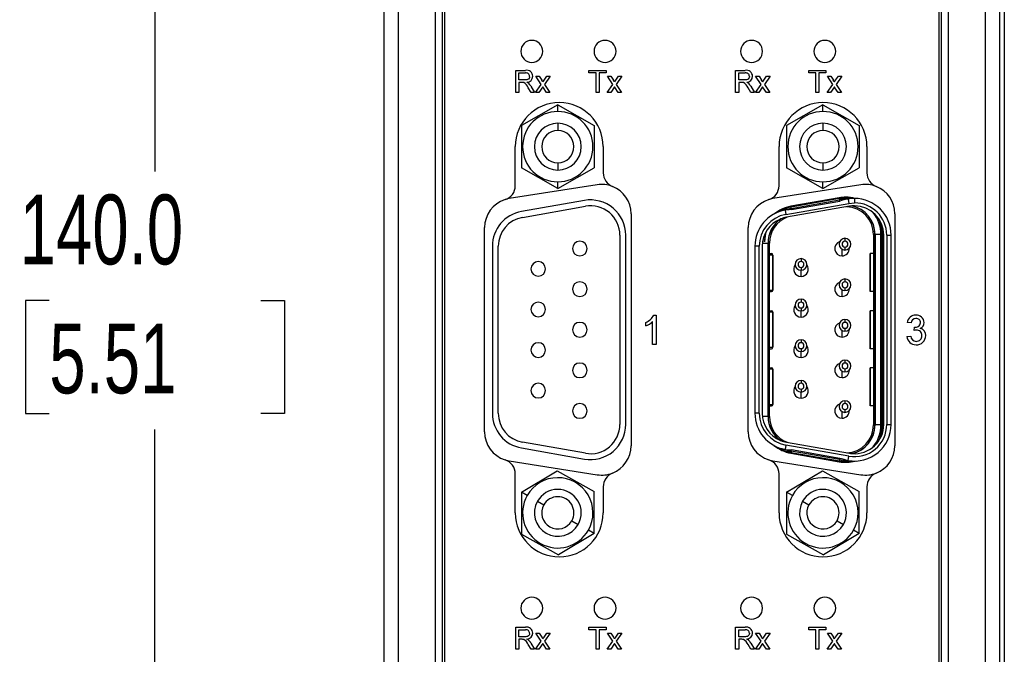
# Model space of a CAD drawing. Header units: millimetres. Extents: x 0 to 629, y 0 to 486.
# Tile 3 of 23: x 89 to 157, y 145 to 189. Entities that reach past the tile are written whole.
import ezdxf

# ---------------------------------------------------------------- set-up
doc = ezdxf.new("R2010")
doc.units = ezdxf.units.MM
doc.header["$LTSCALE"] = 2.25
doc.layers.add('DIMENSIONS', color=140, linetype='Continuous', lineweight=25)
doc.styles.add('SLDTEXTSTYLE0', font='TXT', dxfattribs={"width": 0.7})
doc.dimstyles.new('SLDDIMSTYLE1', dxfattribs={"dimtxt": 4.855518, "dimasz": 7.4295, "dimexe": 0, "dimexo": 0.0625, "dimgap": 1.213879, "dimtad": 0, "dimtih": 1, "dimtoh": 1, "dimrnd": 1e-09, "dimzin": 4, "dimdsep": 46, "dimtxsty": 'SLDTEXTSTYLE0', "dimsah": 1, "dimcen": 0.09, "dimadec": 0, "dimazin": 1, "dimtfac": 1, "dimtofl": 0, "dimtmove": 0, "dimatfit": 3, "dimfxl": 0, "dimfrac": 2, "dimtolj": 1, "dimtzin": 12, "dimarcsym": 0})

# ---------------------------------------------------------------- blocks, each defined once
blk = doc.blocks.new('_D_1')
at = {"layer": 'DIMENSIONS'}
for p, q in [((111.331, 239.573), (91.428, 239.573)), ((98.572, 239.573), (98.572, 178.377)), ((91.358, 169.573), (89.727, 169.573)), ((89.727, 169.573), (89.727, 161.856)), ((105.787, 169.573), (107.417, 169.573)), ((107.417, 169.573), (107.417, 161.856)), ((89.727, 161.856), (91.358, 161.856)), ((107.417, 161.856), (105.787, 161.856)), ((98.572, 99.573), (98.572, 160.769)), ((111.331, 99.573), (91.428, 99.573))]:
    blk.add_line(p, q, dxfattribs=at)
for points in [[(98.572, 239.573), (97.429, 232.144), (99.715, 232.144)], [(98.572, 99.573), (99.715, 107.003), (97.429, 107.003)]]:
    blk.add_solid(points, dxfattribs=at)
at = {"layer": 'DIMENSIONS', "char_height": 4.7625, "attachment_point": 1, "style": 'SLDTEXTSTYLE0'}
for s, insert in [('140.0', (89.338, 176.799)), ('5.51', (91.358, 167.995))]:
    blk.add_mtext(s, dxfattribs=dict(at, insert=insert))

msp = doc.modelspace()

# ---------------------------------------------------------------- linework, layer by layer
for p, q in [((114.189, 239.573), (114.189, 99.573)), ((115.189, 99.573), (115.189, 239.573)), ((155.239, 239.573), (155.239, 99.573)), ((156.239, 99.573), (156.239, 239.573)), ((117.689, 233.573), (117.689, 105.573)), ((118.189, 105.573), (118.189, 233.573)), ((118.339, 233.573), (118.339, 110.723)), ((152.089, 110.723), (152.089, 233.573)), ((152.239, 233.573), (152.239, 105.573)), ((152.739, 105.573), (152.739, 233.573)), ((156.539, 198.573), (156.539, 141.073)), ((123.202, 185.273), (123.853, 185.273)), ((123.202, 183.773), (123.202, 185.273)), ((123.414, 184.619), (123.414, 185.1)), ((123.414, 185.1), (123.861, 185.1)), ((124.933, 184.321), (124.568, 184.869)), ((124.568, 184.869), (124.798, 184.869)), ((124.798, 184.869), (124.976, 184.603)), ((125.125, 184.595), (125.318, 184.869)), ((125.548, 184.869), (125.163, 184.321)), ((125.318, 184.869), (125.548, 184.869)), ((128.193, 185.273), (129.366, 185.273)), ((128.193, 185.1), (128.193, 185.273)), ((128.673, 185.1), (128.193, 185.1)), ((128.673, 183.773), (128.673, 185.1)), ((129.366, 185.1), (128.885, 185.1)), ((128.885, 185.1), (128.885, 183.773)), ((129.366, 185.273), (129.366, 185.1)), ((129.827, 184.321), (129.462, 184.869)), ((129.462, 184.869), (129.692, 184.869)), ((129.692, 184.869), (129.87, 184.603)), ((130.019, 184.595), (130.212, 184.869)), ((130.442, 184.869), (130.058, 184.321)), ((130.212, 184.869), (130.442, 184.869)), ((138.202, 185.273), (138.853, 185.273)), ((138.202, 183.773), (138.202, 185.273)), ((138.414, 184.619), (138.414, 185.1)), ((138.414, 185.1), (138.861, 185.1)), ((139.568, 184.869), (139.798, 184.869)), ((139.933, 184.321), (139.568, 184.869)), ((139.798, 184.869), (139.976, 184.603)), ((140.125, 184.595), (140.318, 184.869)), ((140.548, 184.869), (140.163, 184.321)), ((140.318, 184.869), (140.548, 184.869)), ((143.193, 185.1), (143.193, 185.273)), ((143.193, 185.273), (144.366, 185.273)), ((143.673, 185.1), (143.193, 185.1)), ((143.673, 183.773), (143.673, 185.1)), ((144.366, 185.1), (143.885, 185.1)), ((143.885, 185.1), (143.885, 183.773)), ((144.366, 185.273), (144.366, 185.1)), ((144.827, 184.321), (144.462, 184.869)), ((144.462, 184.869), (144.692, 184.869)), ((144.692, 184.869), (144.87, 184.603)), ((145.019, 184.595), (145.212, 184.869)), ((145.442, 184.869), (145.058, 184.321)), ((145.212, 184.869), (145.442, 184.869)), ((123.815, 184.619), (123.414, 184.619)), ((123.63, 184.446), (123.414, 184.446)), ((123.414, 184.446), (123.414, 183.773)), ((124.233, 184.187), (124.479, 183.773)), ((124.548, 183.773), (124.933, 184.321)), ((125.045, 184.153), (124.779, 183.773)), ((125.085, 184.093), (125.045, 184.153)), ((125.163, 184.321), (125.529, 183.773)), ((129.443, 183.773), (129.827, 184.321)), ((129.939, 184.153), (129.673, 183.773)), ((129.98, 184.093), (129.939, 184.153)), ((130.058, 184.321), (130.423, 183.773)), ((138.815, 184.619), (138.414, 184.619)), ((138.414, 184.446), (138.414, 183.773)), ((138.63, 184.446), (138.414, 184.446)), ((139.233, 184.187), (139.479, 183.773)), ((139.548, 183.773), (139.933, 184.321)), ((140.045, 184.153), (139.779, 183.773)), ((140.085, 184.093), (140.045, 184.153)), ((140.163, 184.321), (140.529, 183.773)), ((144.443, 183.773), (144.827, 184.321)), ((144.939, 184.153), (144.673, 183.773)), ((144.98, 184.093), (144.939, 184.153)), ((145.058, 184.321), (145.423, 183.773)), ((123.414, 183.773), (123.202, 183.773)), ((124.236, 183.773), (124.05, 184.09)), ((124.479, 183.773), (124.236, 183.773)), ((124.779, 183.773), (124.548, 183.773)), ((125.299, 183.773), (125.085, 184.093)), ((125.529, 183.773), (125.299, 183.773)), ((128.885, 183.773), (128.673, 183.773)), ((129.673, 183.773), (129.443, 183.773)), ((130.193, 183.773), (129.98, 184.093)), ((130.423, 183.773), (130.193, 183.773)), ((138.414, 183.773), (138.202, 183.773)), ((139.236, 183.773), (139.05, 184.09)), ((139.479, 183.773), (139.236, 183.773)), ((139.779, 183.773), (139.548, 183.773)), ((140.299, 183.773), (140.085, 184.093)), ((140.529, 183.773), (140.299, 183.773)), ((143.885, 183.773), (143.673, 183.773)), ((144.673, 183.773), (144.443, 183.773)), ((145.193, 183.773), (144.98, 184.093)), ((145.423, 183.773), (145.193, 183.773)), ((126.064, 182.916), (123.584, 181.516)), ((126.064, 182.468), (126.064, 182.916)), ((126.064, 182.916), (128.544, 181.516)), ((144.164, 182.916), (141.684, 181.516)), ((144.164, 182.468), (144.164, 182.916)), ((144.164, 182.916), (146.644, 181.516)), ((123.584, 181.516), (123.584, 178.62)), ((126.064, 181.668), (126.064, 181.168)), ((128.544, 181.516), (128.544, 178.62)), ((141.684, 181.516), (141.684, 178.62)), ((144.164, 181.668), (144.164, 181.168)), ((146.644, 181.516), (146.644, 178.62)), ((123.164, 177.405), (123.164, 180.073)), ((129.164, 180.073), (129.164, 178.285)), ((141.164, 177.405), (141.164, 180.073)), ((147.164, 180.073), (147.164, 178.285)), ((126.064, 178.968), (126.064, 178.468)), ((144.164, 178.968), (144.164, 178.468)), ((126.064, 177.22), (123.584, 178.62)), ((126.064, 177.22), (128.544, 178.62)), ((144.164, 177.22), (141.684, 178.62)), ((144.164, 177.22), (146.644, 178.62)), ((128.751, 177.469), (122.751, 176.519)), ((126.064, 177.22), (126.064, 177.668)), ((146.751, 177.469), (140.751, 176.519)), ((144.164, 177.22), (144.164, 177.668)), ((122.751, 176.519), (122.464, 176.451)), ((127.882, 176.397), (123.582, 175.638)), ((140.751, 176.519), (140.464, 176.451)), ((141.632, 175.441), (145.932, 176.2)), ((145.272, 176.579), (141.972, 175.997)), ((145.282, 176.522), (141.982, 175.94)), ((141.997, 175.857), (145.297, 176.439)), ((142.011, 175.777), (145.311, 176.359)), ((145.272, 176.579), (145.282, 176.522)), ((145.297, 176.439), (145.282, 176.522)), ((145.311, 176.359), (145.297, 176.439)), ((145.88, 176.495), (145.695, 176.463)), ((145.714, 176.559), (145.714, 176.618)), ((145.714, 176.475), (145.714, 176.466)), ((145.88, 176.495), (145.932, 176.2)), ((145.932, 176.2), (146.314, 176.233)), ((146.314, 176.533), (146.314, 176.233)), ((123.651, 175.244), (127.951, 176.003)), ((131.064, 175.494), (131.064, 159.652)), ((141.614, 175.743), (141.58, 175.737)), ((141.58, 175.737), (141.632, 175.441)), ((145.966, 176.003), (141.666, 175.245)), ((141.972, 175.997), (141.982, 175.94)), ((141.997, 175.857), (141.982, 175.94)), ((141.997, 175.857), (142.011, 175.777)), ((146.314, 176.033), (146.153, 176.027)), ((149.064, 175.494), (149.064, 159.652)), ((121.064, 160.603), (121.064, 174.544)), ((139.064, 160.603), (139.064, 174.544)), ((140.251, 174.162), (140.139, 173.573)), ((147.611, 174.073), (147.611, 161.073)), ((147.611, 174.073), (147.711, 174.073)), ((147.711, 161.073), (147.711, 174.073)), ((147.716, 174.073), (147.716, 161.073)), ((148.116, 174.073), (147.716, 174.073)), ((148.116, 161.073), (148.116, 174.073)), ((148.2, 174.073), (148.116, 174.073)), ((148.2, 161.073), (148.2, 174.073)), ((148.258, 174.073), (148.2, 174.073)), ((148.258, 161.073), (148.258, 174.073)), ((130.299, 174.033), (130.299, 161.113)), ((130.699, 161.113), (130.699, 174.033)), ((140.025, 173.491), (140.412, 173.491)), ((140.412, 161.655), (140.412, 173.491)), ((140.417, 173.491), (140.417, 161.655)), ((140.517, 173.491), (140.417, 173.491)), ((140.517, 161.655), (140.517, 173.491)), ((145.664, 173.813), (145.664, 173.613)), ((148.314, 161.113), (148.314, 174.033)), ((148.514, 174.033), (148.514, 161.113)), ((148.514, 174.033), (148.814, 174.033)), ((148.814, 161.113), (148.814, 174.033)), ((121.599, 173.275), (121.599, 161.871)), ((121.999, 161.871), (121.999, 173.275)), ((139.514, 173.275), (139.514, 161.871)), ((139.814, 173.275), (139.514, 173.275)), ((139.814, 161.871), (139.814, 173.275)), ((140.014, 173.275), (140.014, 161.871)), ((140.517, 172.773), (140.639, 172.773)), ((145.464, 172.613), (145.464, 173.067)), ((145.664, 173.213), (145.664, 173.013)), ((147.386, 172.773), (147.386, 170.173)), ((147.389, 172.773), (147.386, 172.773)), ((147.389, 170.173), (147.389, 172.773)), ((147.611, 172.773), (147.389, 172.773)), ((148.133, 172.723), (148.175, 172.723)), ((148.133, 170.223), (148.133, 172.723)), ((148.175, 172.723), (148.175, 170.223)), ((140.738, 172.673), (140.517, 172.673)), ((140.738, 172.673), (140.738, 170.273)), ((140.741, 172.673), (140.738, 172.673)), ((140.741, 170.273), (140.741, 172.673)), ((142.664, 172.428), (142.664, 172.228)), ((142.664, 171.828), (142.664, 171.628)), ((142.664, 171.213), (142.664, 171.628)), ((145.664, 171.043), (145.664, 170.843)), ((140.517, 170.273), (140.738, 170.273)), ((140.517, 170.173), (140.639, 170.173)), ((140.738, 170.273), (140.741, 170.273)), ((145.464, 169.843), (145.464, 170.297)), ((145.664, 170.443), (145.664, 170.243)), ((147.389, 170.173), (147.386, 170.173)), ((147.611, 170.173), (147.389, 170.173)), ((148.175, 170.223), (148.133, 170.223)), ((142.664, 169.658), (142.664, 169.458)), ((140.517, 168.873), (140.639, 168.873)), ((140.738, 168.773), (140.517, 168.773)), ((140.738, 168.773), (140.738, 166.373)), ((140.741, 168.773), (140.738, 168.773)), ((140.741, 166.373), (140.741, 168.773)), ((142.664, 169.058), (142.664, 168.858)), ((142.664, 168.443), (142.664, 168.858)), ((147.386, 168.873), (147.386, 166.273)), ((147.389, 168.873), (147.386, 168.873)), ((147.611, 168.873), (147.389, 168.873)), ((147.389, 166.273), (147.389, 168.873)), ((148.133, 168.823), (148.175, 168.823)), ((148.133, 166.323), (148.133, 168.823)), ((148.175, 168.823), (148.175, 166.323)), ((132.071, 167.837), (132.071, 168.073)), ((132.533, 166.573), (132.533, 168.132)), ((132.624, 168.573), (132.789, 168.573)), ((132.789, 168.573), (132.789, 166.573)), ((145.664, 168.273), (145.664, 168.073)), ((150.174, 168.035), (149.918, 168.06)), ((145.464, 167.073), (145.464, 167.527)), ((145.664, 167.673), (145.664, 167.473)), ((150.377, 167.522), (150.403, 167.753)), ((142.664, 166.888), (142.664, 166.688)), ((149.892, 167.112), (150.148, 167.137)), ((132.789, 166.573), (132.533, 166.573)), ((140.517, 166.373), (140.738, 166.373)), ((140.517, 166.273), (140.639, 166.273)), ((140.738, 166.373), (140.741, 166.373)), ((142.664, 166.288), (142.664, 166.088)), ((142.664, 165.673), (142.664, 166.088)), ((147.389, 166.273), (147.386, 166.273)), ((147.611, 166.273), (147.389, 166.273)), ((148.175, 166.323), (148.133, 166.323)), ((145.664, 165.503), (145.664, 165.303)), ((140.517, 164.973), (140.639, 164.973)), ((140.738, 164.873), (140.517, 164.873)), ((140.738, 164.873), (140.738, 162.473)), ((140.741, 164.873), (140.738, 164.873)), ((140.741, 162.473), (140.741, 164.873)), ((145.464, 164.303), (145.464, 164.757)), ((145.664, 164.903), (145.664, 164.703)), ((147.386, 164.973), (147.386, 162.373)), ((147.389, 164.973), (147.386, 164.973)), ((147.389, 162.373), (147.389, 164.973)), ((147.611, 164.973), (147.389, 164.973)), ((148.133, 164.923), (148.175, 164.923)), ((148.133, 162.423), (148.133, 164.923)), ((148.175, 164.923), (148.175, 162.423)), ((142.664, 164.118), (142.664, 163.918)), ((142.664, 163.518), (142.664, 163.318)), ((142.664, 162.903), (142.664, 163.318)), ((145.664, 162.733), (145.664, 162.533)), ((140.517, 162.473), (140.738, 162.473)), ((140.517, 162.373), (140.639, 162.373)), ((140.738, 162.473), (140.741, 162.473)), ((145.464, 161.533), (145.464, 161.987)), ((145.664, 162.133), (145.664, 161.933)), ((147.389, 162.373), (147.386, 162.373)), ((147.611, 162.373), (147.389, 162.373)), ((148.175, 162.423), (148.133, 162.423)), ((139.814, 161.871), (139.514, 161.871)), ((140.412, 161.655), (140.025, 161.655)), ((140.517, 161.655), (140.417, 161.655)), ((147.611, 161.073), (147.711, 161.073)), ((148.116, 161.073), (147.716, 161.073)), ((148.2, 161.073), (148.116, 161.073)), ((148.258, 161.073), (148.2, 161.073)), ((148.514, 161.113), (148.814, 161.113)), ((123.582, 159.508), (127.882, 158.749)), ((127.951, 159.143), (123.651, 159.902)), ((141.632, 159.705), (141.58, 159.409)), ((141.58, 159.409), (141.614, 159.403)), ((145.932, 158.947), (141.632, 159.705)), ((141.666, 159.902), (145.966, 159.143)), ((141.997, 159.289), (141.982, 159.206)), ((141.997, 159.289), (142.011, 159.37)), ((145.297, 158.707), (141.997, 159.289)), ((145.311, 158.788), (142.011, 159.37)), ((122.464, 158.695), (122.751, 158.627)), ((122.751, 158.627), (128.751, 157.677)), ((140.464, 158.695), (140.751, 158.627)), ((140.751, 158.627), (146.751, 157.677)), ((141.972, 159.149), (141.982, 159.206)), ((141.972, 159.149), (145.272, 158.567)), ((141.982, 159.206), (145.282, 158.625)), ((145.272, 158.567), (145.282, 158.625)), ((145.297, 158.707), (145.282, 158.625)), ((145.311, 158.788), (145.297, 158.707)), ((145.695, 158.684), (145.88, 158.651)), ((145.88, 158.651), (145.932, 158.947)), ((123.584, 156.478), (126.022, 157.95)), ((126.022, 157.95), (128.544, 156.526)), ((141.684, 156.478), (144.122, 157.95)), ((144.122, 157.95), (146.644, 156.526)), ((123.164, 155.073), (123.164, 157.741)), ((141.164, 155.073), (141.164, 157.741)), ((129.164, 156.861), (129.164, 155.073)), ((147.164, 156.861), (147.164, 155.073)), ((123.584, 156.478), (123.584, 153.63)), ((123.974, 156.258), (123.584, 156.478)), ((128.544, 153.678), (128.544, 156.526)), ((142.074, 156.258), (141.684, 156.478)), ((141.684, 156.478), (141.684, 153.63)), ((146.644, 153.678), (146.644, 156.526)), ((124.67, 155.865), (125.106, 155.619)), ((142.77, 155.865), (143.206, 155.619)), ((127.022, 154.537), (127.457, 154.292)), ((128.544, 153.678), (128.154, 153.898)), ((145.122, 154.537), (145.557, 154.292)), ((146.644, 153.678), (146.254, 153.898)), ((123.584, 153.63), (126.105, 152.207)), ((128.544, 153.678), (126.105, 152.207)), ((141.684, 153.63), (144.205, 152.207)), ((146.644, 153.678), (144.205, 152.207)), ((123.202, 145.773), (123.202, 147.273)), ((123.202, 147.273), (123.853, 147.273)), ((128.193, 147.1), (128.193, 147.273)), ((128.193, 147.273), (129.366, 147.273)), ((129.366, 147.273), (129.366, 147.1)), ((138.202, 147.273), (138.853, 147.273)), ((138.202, 145.773), (138.202, 147.273)), ((143.193, 147.273), (144.366, 147.273)), ((143.193, 147.1), (143.193, 147.273)), ((144.366, 147.273), (144.366, 147.1)), ((123.414, 146.619), (123.414, 147.1)), ((123.414, 147.1), (123.861, 147.1)), ((123.815, 146.619), (123.414, 146.619)), ((124.933, 146.321), (124.568, 146.869)), ((124.568, 146.869), (124.798, 146.869)), ((124.798, 146.869), (124.976, 146.603)), ((125.125, 146.595), (125.318, 146.869)), ((125.548, 146.869), (125.163, 146.321)), ((125.318, 146.869), (125.548, 146.869)), ((128.673, 147.1), (128.193, 147.1)), ((128.673, 145.773), (128.673, 147.1)), ((128.885, 147.1), (128.885, 145.773)), ((129.366, 147.1), (128.885, 147.1)), ((129.462, 146.869), (129.692, 146.869)), ((129.827, 146.321), (129.462, 146.869)), ((129.692, 146.869), (129.87, 146.603)), ((130.019, 146.595), (130.212, 146.869)), ((130.442, 146.869), (130.058, 146.321)), ((130.212, 146.869), (130.442, 146.869)), ((138.414, 146.619), (138.414, 147.1)), ((138.414, 147.1), (138.861, 147.1)), ((138.815, 146.619), (138.414, 146.619)), ((139.568, 146.869), (139.798, 146.869)), ((139.933, 146.321), (139.568, 146.869)), ((139.798, 146.869), (139.976, 146.603)), ((140.125, 146.595), (140.318, 146.869)), ((140.548, 146.869), (140.163, 146.321)), ((140.318, 146.869), (140.548, 146.869)), ((143.673, 147.1), (143.193, 147.1)), ((143.673, 145.773), (143.673, 147.1)), ((144.366, 147.1), (143.885, 147.1)), ((143.885, 147.1), (143.885, 145.773)), ((144.827, 146.321), (144.462, 146.869)), ((144.462, 146.869), (144.692, 146.869)), ((144.692, 146.869), (144.87, 146.603)), ((145.019, 146.595), (145.212, 146.869)), ((145.442, 146.869), (145.058, 146.321)), ((145.212, 146.869), (145.442, 146.869)), ((123.63, 146.446), (123.414, 146.446)), ((123.414, 146.446), (123.414, 145.773)), ((124.236, 145.773), (124.05, 146.09)), ((124.233, 146.187), (124.479, 145.773)), ((124.548, 145.773), (124.933, 146.321)), ((125.045, 146.153), (124.779, 145.773)), ((125.085, 146.093), (125.045, 146.153)), ((125.299, 145.773), (125.085, 146.093)), ((125.163, 146.321), (125.529, 145.773)), ((129.443, 145.773), (129.827, 146.321)), ((129.939, 146.153), (129.673, 145.773)), ((129.98, 146.093), (129.939, 146.153)), ((130.193, 145.773), (129.98, 146.093)), ((130.058, 146.321), (130.423, 145.773)), ((138.63, 146.446), (138.414, 146.446)), ((138.414, 146.446), (138.414, 145.773)), ((139.236, 145.773), (139.05, 146.09)), ((139.233, 146.187), (139.479, 145.773)), ((139.548, 145.773), (139.933, 146.321)), ((140.045, 146.153), (139.779, 145.773)), ((140.085, 146.093), (140.045, 146.153)), ((140.299, 145.773), (140.085, 146.093)), ((140.163, 146.321), (140.529, 145.773)), ((144.443, 145.773), (144.827, 146.321)), ((144.939, 146.153), (144.673, 145.773)), ((144.98, 146.093), (144.939, 146.153)), ((145.193, 145.773), (144.98, 146.093)), ((145.058, 146.321), (145.423, 145.773)), ((123.414, 145.773), (123.202, 145.773)), ((124.479, 145.773), (124.236, 145.773)), ((124.779, 145.773), (124.548, 145.773)), ((125.529, 145.773), (125.299, 145.773)), ((128.885, 145.773), (128.673, 145.773)), ((129.673, 145.773), (129.443, 145.773)), ((130.423, 145.773), (130.193, 145.773)), ((138.414, 145.773), (138.202, 145.773)), ((139.479, 145.773), (139.236, 145.773)), ((139.779, 145.773), (139.548, 145.773)), ((140.529, 145.773), (140.299, 145.773)), ((143.885, 145.773), (143.673, 145.773)), ((144.673, 145.773), (144.443, 145.773)), ((145.423, 145.773), (145.193, 145.773))]:
    msp.add_line(p, q)
at = {"flags": 128}
for points in [[(124.145, 184.864), (124.144, 184.844), (124.127, 184.769), (124.11, 184.734), (124.061, 184.676), (124.001, 184.643), (123.945, 184.629), (123.881, 184.621), (123.815, 184.619)], [(139.145, 184.864), (139.144, 184.844), (139.127, 184.769), (139.11, 184.734), (139.061, 184.676), (139.001, 184.643), (138.945, 184.629), (138.881, 184.621), (138.815, 184.619)], [(145.695, 176.463), (145.429, 176.387), (145.311, 176.359)], [(142.011, 175.777), (141.861, 175.761), (141.614, 175.743)], [(140.189, 173.573), (140.261, 174.171), (140.297, 174.301)], [(150.44, 167.75), (150.46, 167.751), (150.54, 167.759), (150.615, 167.781), (150.668, 167.806), (150.717, 167.837), (150.775, 167.9), (150.805, 167.971), (150.815, 168.056)], [(141.614, 159.403), (141.89, 159.384), (142.011, 159.37)], [(145.695, 158.684), (145.429, 158.759), (145.311, 158.788)], [(124.145, 146.864), (124.144, 146.844), (124.127, 146.769), (124.11, 146.734), (124.061, 146.676), (124.001, 146.643), (123.945, 146.629), (123.881, 146.621), (123.815, 146.619)], [(139.145, 146.864), (139.144, 146.844), (139.127, 146.769), (139.11, 146.734), (139.061, 146.676), (139.001, 146.643), (138.945, 146.629), (138.881, 146.621), (138.815, 146.619)]]:
    msp.add_lwpolyline(points, dxfattribs=at)
for centre, radius, start, end in [((124.289, 186.573), 0.75, 0, 180), ((129.289, 186.573), 0.75, 0, 180), ((139.289, 186.573), 0.75, 0, 180), ((144.289, 186.573), 0.75, 0, 180), ((124.289, 186.573), 0.75, 180, 0), ((129.289, 186.573), 0.75, 180, 0), ((139.289, 186.573), 0.75, 180, 0), ((144.289, 186.573), 0.75, 180, 0), ((123.94, 184.866), 0.416, 0.40311, 101.994), ((123.897, 184.855), 0.247, 2.0565, 98.45186), ((123.95, 184.871), 0.406, 271.09645, 359.67723), ((138.94, 184.866), 0.416, 0.40311, 101.994), ((138.897, 184.855), 0.247, 2.0565, 98.45186), ((138.95, 184.871), 0.406, 271.09645, 359.67723), ((123.648, 183.915), 0.531, 80.56622, 91.84946), ((123.337, 183.764), 0.784, 24.56305, 59.4821), ((123.738, 183.989), 0.525, 50.06757, 65.18135), ((123.459, 183.752), 0.888, 29.35738, 46.08863), ((93.777, 163.667), 37.572, 33.65626, 33.86405), ((75.494, 219.358), 60.595, 324.87035, 324.9915), ((98.671, 163.667), 37.572, 33.65626, 33.86405), ((80.388, 219.358), 60.595, 324.87035, 324.9915), ((138.648, 183.915), 0.531, 80.56622, 91.84946), ((138.333, 183.761), 0.789, 24.67257, 59.37259), ((138.738, 183.989), 0.525, 50.06757, 65.18135), ((138.459, 183.752), 0.888, 29.35738, 46.08863), ((108.777, 163.667), 37.572, 33.65626, 33.86405), ((90.494, 219.358), 60.595, 324.87035, 324.9915), ((113.671, 163.667), 37.572, 33.65626, 33.86405), ((95.388, 219.358), 60.595, 324.87035, 324.9915), ((126.164, 180.073), 3, 0, 180), ((144.164, 180.073), 3, 0, 180), ((126.064, 180.068), 2.4, 90, 270), ((126.064, 180.068), 2.4, 270, 90), ((144.164, 180.068), 2.4, 90, 270), ((144.164, 180.068), 2.4, 270, 90), ((126.064, 180.068), 1.6, 90, 270), ((126.064, 180.068), 1.6, 270, 90), ((144.164, 180.068), 1.6, 90, 270), ((144.164, 180.068), 1.6, 270, 90), ((126.064, 180.068), 1.1, 90, 270), ((126.064, 180.068), 1.1, 270, 90), ((144.164, 180.068), 1.1, 90, 270), ((144.164, 180.068), 1.1, 270, 90), ((130.164, 178.285), 1, 180, 248.48981), ((148.164, 178.285), 1, 180, 248.48981), ((129.064, 175.494), 2, 68.48981, 99), ((147.064, 175.494), 2, 68.48981, 99), ((122.164, 177.405), 1, 287.4576, 0), ((129.064, 175.494), 2, 0, 68.48981), ((140.164, 177.405), 1, 287.4576, 0), ((147.064, 175.494), 2, 0, 68.48981), ((123.064, 174.544), 2, 107.4576, 180), ((128.299, 174.033), 2.4, 0, 100), ((141.064, 174.544), 2, 107.4576, 180), ((145.714, 174.073), 2.545, 90, 100), ((145.714, 174.073), 2.486, 90, 100), ((145.714, 174.073), 2.402, 90, 100), ((145.714, 174.073), 2.545, 75.141, 90), ((145.714, 174.073), 2.486, 80.559, 90), ((145.714, 174.073), 2.402, 88.80457, 90), ((146.314, 174.033), 2.5, 90, 100), ((146.314, 174.033), 2.5, 0, 90), ((146.314, 174.033), 2.2, 0, 90), ((123.999, 173.275), 2.4, 100, 180), ((128.299, 174.033), 2, 0, 100), ((142.014, 173.275), 2.5, 100, 180), ((142.014, 173.275), 2.2, 100, 180), ((142.414, 173.491), 2.545, 100, 129.15042), ((142.414, 173.491), 2.486, 100, 121.91384), ((142.414, 173.491), 2.402, 100, 111.22763), ((145.714, 174.073), 1.897, 0, 88.13404), ((146.314, 174.033), 2, 95.12559, 100), ((145.714, 174.073), 1.997, 0, 77.82008), ((145.714, 174.073), 2.002, 0, 77.33816), ((146.314, 174.033), 2, 0, 90), ((145.714, 174.073), 2.402, 0, 38.63109), ((123.999, 173.275), 2, 100, 180), ((142.014, 173.275), 2, 112.15526, 180), ((142.414, 173.491), 2.002, 125.20379, 180), ((142.414, 173.491), 1.997, 124.55681, 180), ((142.414, 173.491), 1.897, 111.86596, 180), ((142.014, 173.275), 2, 100, 111.49126), ((145.714, 174.073), 2.486, 0, 27.91776), ((145.714, 174.073), 2.545, 0, 18.24165), ((127.569, 173.113), 0.5, 0, 180), ((145.464, 173.113), 0.5, 108.70812, 270), ((145.664, 173.413), 0.4, 90, 270), ((145.664, 173.413), 0.2, 90, 270), ((145.664, 173.413), 0.4, 270, 90), ((145.664, 173.413), 0.2, 270, 90), ((127.569, 173.113), 0.5, 180, 0), ((140.639, 172.674), 0.0996, 359.75938, 89.75734), ((140.641, 172.673), 0.1, 0, 90), ((145.464, 173.113), 0.5, 270, 3.91174), ((124.729, 171.728), 0.5, 0, 180), ((142.664, 172.028), 0.4, 90, 270), ((142.664, 172.028), 0.2, 90, 270), ((142.664, 172.028), 0.4, 270, 90), ((142.664, 172.028), 0.2, 270, 90), ((124.729, 171.728), 0.5, 180, 0), ((142.664, 171.713), 0.5, 143.07893, 270), ((142.664, 171.713), 0.5, 270, 36.92107), ((127.569, 170.343), 0.5, 0, 180), ((145.464, 170.343), 0.5, 108.70812, 270), ((145.664, 170.643), 0.4, 90, 270), ((145.664, 170.643), 0.2, 90, 270), ((145.664, 170.643), 0.4, 270, 90), ((145.664, 170.643), 0.2, 270, 90), ((127.569, 170.343), 0.5, 180, 0), ((140.639, 170.273), 0.0996, 270.24266, 0.24062), ((140.641, 170.273), 0.1, 270, 0), ((145.464, 170.343), 0.5, 270, 3.91174), ((124.729, 168.958), 0.5, 0, 180), ((142.664, 169.258), 0.4, 90, 270), ((142.664, 169.258), 0.2, 90, 270), ((142.664, 169.258), 0.4, 270, 90), ((142.664, 169.258), 0.2, 270, 90), ((124.729, 168.958), 0.5, 180, 0), ((140.639, 168.774), 0.0996, 359.75938, 89.75734), ((140.641, 168.773), 0.1, 0, 90), ((142.664, 168.943), 0.5, 143.07893, 270), ((142.664, 168.943), 0.5, 270, 36.92107), ((127.569, 167.573), 0.5, 0, 180), ((131.543, 169.213), 1.256, 294.86779, 329.38131), ((131.519, 169.21), 1.48, 291.91286, 313.23525), ((145.464, 167.573), 0.5, 108.70812, 270), ((145.664, 167.873), 0.4, 90, 270), ((145.664, 167.873), 0.2, 90, 270), ((145.664, 167.873), 0.4, 270, 90), ((145.664, 167.873), 0.2, 270, 90), ((150.489, 167.999), 0.575, 88.63347, 173.84942), ((150.502, 168.014), 0.328, 88.48378, 176.38868), ((150.537, 168.039), 0.535, 2.70303, 93.72507), ((150.53, 168.058), 0.285, 359.63252, 93.94245), ((150.643, 168.067), 0.428, 291.29824, 359.65525), ((127.569, 167.573), 0.5, 180, 0), ((145.464, 167.573), 0.5, 270, 3.91174), ((150.561, 166.92), 0.63, 91.65546, 106.99977), ((150.454, 168.176), 0.427, 263.16752, 268.13032), ((150.556, 167.188), 0.362, 358.29681, 92.13329), ((150.699, 167.203), 0.476, 356.669, 77.88558), ((124.729, 166.188), 0.5, 0, 180), ((142.664, 166.488), 0.4, 90, 270), ((142.664, 166.488), 0.2, 90, 270), ((142.664, 166.488), 0.4, 270, 90), ((142.664, 166.488), 0.2, 270, 90), ((150.493, 167.15), 0.603, 183.62673, 271.98033), ((150.532, 167.163), 0.385, 183.83681, 268.66479), ((150.544, 167.176), 0.63, 267.24649, 359.86526), ((150.534, 167.162), 0.384, 268.40967, 2.22726), ((124.729, 166.188), 0.5, 180, 0), ((140.639, 166.373), 0.0996, 270.24266, 0.24062), ((140.641, 166.373), 0.1, 270, 0), ((142.664, 166.173), 0.5, 143.07893, 270), ((142.664, 166.173), 0.5, 270, 36.92107), ((145.664, 165.103), 0.4, 90, 270), ((145.664, 165.103), 0.4, 270, 90), ((127.569, 164.803), 0.5, 0, 180), ((127.569, 164.803), 0.5, 180, 0), ((140.639, 164.874), 0.0996, 359.75938, 89.75734), ((140.641, 164.873), 0.1, 0, 90), ((145.464, 164.803), 0.5, 108.70812, 270), ((145.664, 165.103), 0.2, 90, 270), ((145.464, 164.803), 0.5, 270, 3.91174), ((145.664, 165.103), 0.2, 270, 90), ((142.664, 163.718), 0.4, 90, 270), ((142.664, 163.718), 0.4, 270, 90), ((124.729, 163.418), 0.5, 0, 180), ((124.729, 163.418), 0.5, 180, 0), ((142.664, 163.403), 0.5, 143.07893, 270), ((142.664, 163.718), 0.2, 90, 270), ((142.664, 163.718), 0.2, 270, 90), ((142.664, 163.403), 0.5, 270, 36.92107), ((145.664, 162.333), 0.4, 90, 270), ((145.664, 162.333), 0.4, 270, 90), ((127.569, 162.033), 0.5, 0, 180), ((127.569, 162.033), 0.5, 180, 0), ((140.639, 162.473), 0.0996, 270.24266, 0.24062), ((140.641, 162.473), 0.1, 270, 0), ((145.464, 162.033), 0.5, 108.70812, 270), ((145.664, 162.333), 0.2, 90, 270), ((145.464, 162.033), 0.5, 270, 3.91174), ((145.664, 162.333), 0.2, 270, 90), ((123.999, 161.871), 2.4, 180, 260), ((123.999, 161.871), 2, 180, 260), ((142.014, 161.871), 2.5, 180, 260), ((142.014, 161.871), 2.2, 180, 260), ((142.014, 161.871), 2, 180, 247.84474), ((142.414, 161.655), 2.002, 180, 234.79621), ((142.414, 161.655), 1.997, 180, 235.44319), ((142.414, 161.655), 1.897, 180, 248.13404), ((128.299, 161.113), 2.4, 260, 0), ((128.299, 161.113), 2, 260, 0), ((145.714, 161.073), 1.897, 271.86596, 0), ((146.314, 161.113), 2.5, 260, 0), ((146.314, 161.113), 2.2, 260, 0), ((145.714, 161.073), 1.997, 282.17992, 360), ((146.314, 161.113), 2, 265.37904, 0), ((145.714, 161.073), 2.002, 282.66184, 360), ((145.714, 161.073), 2.402, 321.36891, 0), ((145.714, 161.073), 2.486, 332.08224, 0), ((145.714, 161.073), 2.545, 341.75835, 0), ((123.064, 160.603), 2, 180, 252.5424), ((141.064, 160.603), 2, 180, 252.5424), ((142.014, 161.871), 2, 248.50874, 260), ((129.064, 159.652), 2, 291.51019, 0), ((142.414, 161.655), 2.545, 230.84958, 260), ((142.414, 161.655), 2.486, 238.08616, 260), ((142.414, 161.655), 2.402, 248.77237, 260), ((147.064, 159.652), 2, 291.51019, 0), ((122.164, 157.741), 1, 0, 72.5424), ((140.164, 157.741), 1, 0, 72.5424), ((145.714, 161.073), 2.545, 260, 284.859), ((145.714, 161.073), 2.486, 260, 279.441), ((145.714, 161.073), 2.402, 260, 271.19543), ((146.314, 161.113), 2, 260, 264.87441), ((126.064, 155.078), 2.4, 330.55457, 150.55457), ((129.064, 159.652), 2, 261, 291.51019), ((130.164, 156.861), 1, 111.51019, 180), ((144.164, 155.078), 2.4, 330.55457, 150.55457), ((147.064, 159.652), 2, 261, 291.51019), ((148.164, 156.861), 1, 111.51019, 180), ((126.064, 155.078), 1.6, 330.55457, 150.55457), ((144.164, 155.078), 1.6, 330.55457, 150.55457), ((126.064, 155.078), 2.4, 150.55457, 330.55457), ((126.064, 155.078), 1.1, 330.55457, 150.55457), ((144.164, 155.078), 2.4, 150.55457, 330.55457), ((144.164, 155.078), 1.1, 330.55457, 150.55457), ((126.064, 155.078), 1.6, 150.55457, 330.55457), ((126.064, 155.078), 1.1, 150.55457, 330.55457), ((144.164, 155.078), 1.6, 150.55457, 330.55457), ((144.164, 155.078), 1.1, 150.55457, 330.55457), ((126.164, 155.073), 3, 180, 0), ((144.164, 155.073), 3, 180, 0), ((124.289, 148.573), 0.75, 0, 180), ((129.289, 148.573), 0.75, 0, 180), ((139.289, 148.573), 0.75, 0, 180), ((144.289, 148.573), 0.75, 0, 180), ((124.289, 148.573), 0.75, 180, 0), ((129.289, 148.573), 0.75, 180, 0), ((139.289, 148.573), 0.75, 180, 0), ((144.289, 148.573), 0.75, 180, 0), ((123.94, 146.866), 0.416, 0.40311, 101.994), ((138.94, 146.866), 0.416, 0.40311, 101.994), ((123.897, 146.855), 0.247, 2.0565, 98.45186), ((123.95, 146.871), 0.406, 271.09645, 359.67723), ((93.777, 125.667), 37.572, 33.65626, 33.86405), ((75.494, 181.358), 60.595, 324.87035, 324.9915), ((98.671, 125.667), 37.572, 33.65626, 33.86405), ((80.388, 181.358), 60.595, 324.87035, 324.9915), ((138.897, 146.855), 0.247, 2.0565, 98.45186), ((138.95, 146.871), 0.406, 271.09645, 359.67723), ((108.777, 125.667), 37.572, 33.65626, 33.86405), ((90.494, 181.358), 60.595, 324.87035, 324.9915), ((113.671, 125.667), 37.572, 33.65626, 33.86405), ((95.388, 181.358), 60.595, 324.87035, 324.9915), ((123.648, 145.915), 0.531, 80.56622, 91.84946), ((123.337, 145.764), 0.784, 24.56305, 59.4821), ((123.738, 145.989), 0.525, 50.06757, 65.18135), ((123.459, 145.752), 0.888, 29.35738, 46.08863), ((138.648, 145.915), 0.531, 80.56622, 91.84946), ((138.337, 145.764), 0.784, 24.56305, 59.4821), ((138.738, 145.989), 0.525, 50.06757, 65.18135), ((138.459, 145.752), 0.888, 29.35738, 46.08863)]:
    msp.add_arc(centre, radius, start, end)
for centre, major_axis, start_param, end_param in [((147.875, 172.723), (0.214, 0.214), 4.971991, 5.48906), ((147.875, 170.223), (0.214, -0.214), 0.794125, 1.311194), ((147.875, 168.823), (0.214, 0.214), 4.971991, 5.48906), ((147.875, 166.323), (0.214, -0.214), 0.794125, 1.311194), ((147.875, 164.923), (0.214, 0.214), 4.971991, 5.48906), ((147.875, 162.423), (0.214, -0.214), 0.794125, 1.311194)]:
    msp.add_ellipse(centre, major_axis=major_axis, ratio=0.982697, start_param=start_param, end_param=end_param)

# ---------------------------------------------------------------- dimensions: what is measured, and where the dimension line sits
at = {"layer": 'DIMENSIONS'}
dim = msp.add_linear_dim(base=(98.572, 99.573), p1=(114.189, 239.573), p2=(114.189, 99.573), angle=90, dimstyle='SLDDIMSTYLE1', dxfattribs=at)
dim.commit()
dim.dimension.update_dxf_attribs({"geometry": '_D_1', "text_midpoint": (98.572, 169.573), "dimtype": 160})

doc.saveas('drawing.dxf')
